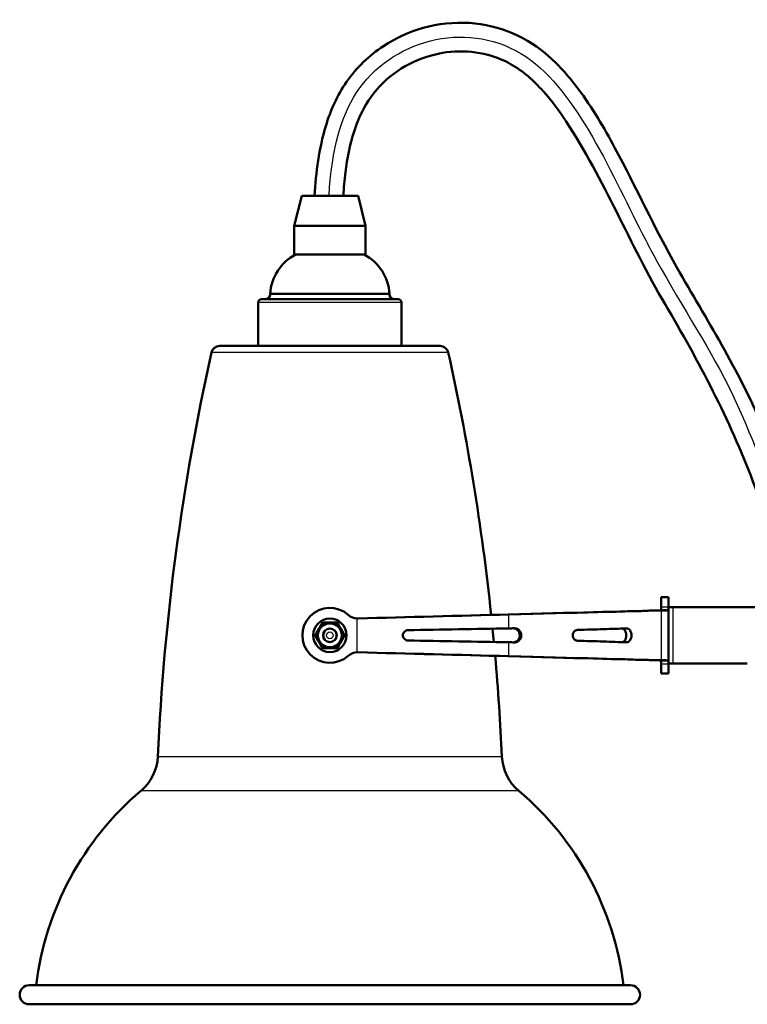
# Model space of a CAD drawing. Header units: millimetres. Extents: x 293 to 805, y 177 to 706.
# Tile 6 of 11: x 558 to 710, y 177 to 383. Entities that reach past the tile are written whole.
import ezdxf

# ---------------------------------------------------------------- set-up
doc = ezdxf.new("R2010")
doc.units = ezdxf.units.MM
doc.header["$LTSCALE"] = 0.75
doc.layers.add('Visible', color=7, linetype='Continuous', lineweight=50)
doc.layers.add('Visible Narrow', color=7, linetype='Continuous', lineweight=25)

msp = doc.modelspace()

# ---------------------------------------------------------------- linework, layer by layer
at = {"layer": 'Visible', "extrusion": (-1, 2e-16, 2.966e-13)}
for p, q in [((616.87, 346.17), (615.27, 339.87)), ((628.67, 346.17), (630.27, 339.87)), ((615.27, 339.87), (615.27, 333.87)), ((630.27, 339.87), (630.27, 333.87)), ((610.27, 325.61), (610.27, 325.52)), ((635.27, 325.61), (635.27, 325.52)), ((607.77, 323.82), (607.77, 314.72)), ((637.77, 323.82), (637.77, 314.72)), ((693.72, 262.06), (692.22, 262.06)), ((692.22, 259.31, 8.94), (693.72, 259.31, 8.94)), ((694.72, 259.96), (693.72, 259.96)), ((693.72, 259.31, 8.94), (693.72, 248.81, 8.94)), ((694.72, 259.96), (722.4, 259.96)), ((692.22, 248.81, 8.94), (693.72, 248.81, 8.94)), ((694.72, 248.16), (693.72, 248.16)), ((694.72, 248.16), (710.25, 248.16)), ((693.72, 246.06), (692.22, 246.06))]:
    msp.add_line(p, q, dxfattribs=at)
at = {"layer": 'Visible'}
msp.add_circle((622.77, 254.06, 39.22), 3.5, dxfattribs=at)
at = {"layer": 'Visible', "extrusion": (-2.979e-13, 1e-16, -1)}
msp.add_circle((-622.77, 254.06, -42.07), 2.5, dxfattribs=at)
at = {"layer": 'Visible', "extrusion": (-2.966e-13, -2e-16, -1)}
msp.add_circle((-622.77, 254.06, -44), 1.4, dxfattribs=at)
at = {"layer": 'Visible', "extrusion": (-6.2e-15, -1, 2e-16)}
msp.add_arc((622.77, 0, -346.17), 5.9, 0, 180, dxfattribs=at)
at = {"layer": 'Visible', "extrusion": (-7.3e-15, -1, 2e-16)}
for centre in [(622.77, 0, -339.87), (622.77, 0, -333.87)]:
    msp.add_arc(centre, 7.5, 0, 180, dxfattribs=at)
at = {"layer": 'Visible', "extrusion": (-2.966e-13, -2e-16, -1)}
for centre, radius, start, end in [((-620.26, 325.04), 10, 3.3059, 62.0737), ((-625.29, 325.04), 10, 117.9263, 176.6941), ((-608.47, 323.82), 0.7, 0, 90), ((-609.27, 325.52), 1, 180, 270), ((-636.27, 325.52), 1, 270, 0), ((-637.07, 323.82), 0.7, 90, 180), ((-599.67, 312.97), 1.75, 12.5546, 90), ((-645.87, 312.97), 1.75, 90, 167.4454), ((-1077.29, 206.61), 491.06, 2.5721, 12.5546), ((-168.26, 206.61), 491.06, 167.4454, 173.9534), ((-622.77, 254.06, -38.62), 5.75, 228.4194, 131.5806), ((-628.58, 260.6, -38.62), 3, 271.0913, 311.5806), ((-168.26, 206.61), 491.06, 174.2921, 174.6196), ((-628.58, 247.51, -38.62), 3, 48.4194, 88.9087), ((-168.26, 206.61), 491.06, 174.96, 177.4279), ((-576.73, 229.1), 10, 182.5721, 229.7209), ((-668.82, 229.1), 10, 310.2791, 357.4279), ((-624.19, 173.09), 63.42, 6.9158, 49.7209), ((-621.35, 173.09), 63.42, 130.2791, 173.0842), ((-559.77, 178.72), 2, 270, 90), ((-685.77, 178.72), 2, 90, 270)]:
    msp.add_arc(centre, radius, start, end, dxfattribs=at)
at = {"layer": 'Visible', "extrusion": (-7.7e-15, -1, 2e-16)}
msp.add_arc((622.77, 0, -324.52), 14.3, 0, 180, dxfattribs=at)
at = {"layer": 'Visible', "extrusion": (-5.9e-15, -1, 2e-16)}
msp.add_arc((622.77, 0, -325.61), 12.5, 0, 180, dxfattribs=at)
at = {"layer": 'Visible', "extrusion": (7.1e-15, 1, -2e-16)}
msp.add_arc((-622.77, 0, 314.72), 23.1, 0, 180, dxfattribs=at)
at = {"layer": 'Visible', "extrusion": (-1, 2e-16, 2.966e-13)}
for centre, start, end in [((-254.06, 0, -692.22), 138.5985, 180), ((-254.06, 0, -693.72), 138.5985, 180), ((-254.06, 0, -692.22), 0, 41.4015), ((-254.06, 0, -693.72), 0, 41.4015)]:
    msp.add_arc(centre, 8, start, end, dxfattribs=at)
at = {"layer": 'Visible', "extrusion": (0.02635, -0.999653, -1.45e-14)}
msp.add_arc((635.09, -189.46, -240.95), 226.58, 81.9846, 89.9659, dxfattribs=at)
at = {"layer": 'Visible', "extrusion": (0.026177, -0.999657, 2.821e-13)}
msp.add_arc((635.05, -189.46, -241.06), 228.08, 81.9845, 89.9659, dxfattribs=at)
at = {"layer": 'Visible'}
for centre, start, end in [((621.5, 256.26, 41.16), 90, 150), ((624.05, 256.26, 41.16), 30, 90), ((620.23, 254.06, 41.16), 150, 210), ((625.32, 254.06, 41.16), 330, 30), ((621.5, 251.85, 41.16), 210, 270), ((624.05, 251.85, 41.16), 270, 330)]:
    msp.add_arc(centre, 0.5, start, end, dxfattribs=at)
at = {"layer": 'Visible', "extrusion": (-0.000250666, -0.013158, -0.999913)}
msp.add_arc((-628.57, 260.07, -42.16), 3, 268.4997, 271.0915, dxfattribs=at)
at = {"layer": 'Visible', "extrusion": (-0.000250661, -0.013071, -0.999915)}
msp.add_arc((-628.57, 260.05, -40.64), 2.96, 268.4898, 269.9988, dxfattribs=at)
at = {"layer": 'Visible', "extrusion": (0.017253, -0.999848, -0.002631)}
for centre, radius, start, end in [((632.83, -190.01, -244.18), 227.99, 81.983, 87.3296), ((658.54, -7.45, -244.18), 43.63, 80.5365, 81.983)]:
    msp.add_arc(centre, radius, start, end, dxfattribs=at)
at = {"layer": 'Visible', "extrusion": (-0.017253, -0.999848, 0.002631)}
for centre, radius, start, end in [((624.06, -188.68, -263.86), 227.99, 81.983, 87.3296), ((649.77, -6.11, -263.86), 43.63, 80.5365, 81.983)]:
    msp.add_arc(centre, radius, start, end, dxfattribs=at)
at = {"layer": 'Visible', "extrusion": (-0.000250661, 0.013158, -0.999913)}
msp.add_arc((-628.57, 248, -35.48), 3, 88.9085, 91.5003, dxfattribs=at)
at = {"layer": 'Visible', "extrusion": (-0.000250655, 0.013071, -0.999915)}
msp.add_arc((-628.57, 248.02, -34), 2.96, 90.0005, 91.5102, dxfattribs=at)
at = {"layer": 'Visible', "extrusion": (-0.02635, -0.999653, 3.395e-13)}
msp.add_arc((621.7, -189.46, -266.99), 226.58, 81.9846, 89.9659, dxfattribs=at)
at = {"layer": 'Visible', "extrusion": (-0.026177, -0.999657, 3.2e-15)}
msp.add_arc((621.75, -189.46, -266.88), 228.08, 81.9845, 89.9659, dxfattribs=at)
at = {"layer": 'Visible', "extrusion": (-7e-15, -1, 2e-16)}
for centre in [(622.77, 0, -180.72), (622.77, 0, -176.72)]:
    msp.add_arc(centre, 63, 0, 180, dxfattribs=at)
at = {"layer": 'Visible', "extrusion": (0.027109, -0.999632, -8.4e-15)}
msp.add_ellipse((654.23, 258.27, -6.79), major_axis=(-42.11, -1.14, 0), ratio=0.999632, start_param=3.653803, end_param=4.572445, dxfattribs=at)
at = {"layer": 'Visible', "extrusion": (0.026177, -0.999657, -7.8e-15)}
msp.add_ellipse((654.23, 258.27, -6.79), major_axis=(43.61, 1.14, 0), ratio=0.999657, start_param=0.51221, end_param=1.430853, dxfattribs=at)
at = {"layer": 'Visible', "extrusion": (-0.027109, -0.999632, 7.8e-15)}
msp.add_ellipse((654.23, 249.84, -6.79), major_axis=(-42.11, 1.14, 0), ratio=0.999632, start_param=3.653803, end_param=4.572445, dxfattribs=at)
at = {"layer": 'Visible', "extrusion": (-0.026177, -0.999657, 7.7e-15)}
msp.add_ellipse((654.23, 249.84, -6.79), major_axis=(43.61, -1.14, 0), ratio=0.999657, start_param=0.51221, end_param=1.430853, dxfattribs=at)
at = {"layer": 'Visible'}
for points, knots in [([(619.58, 346.17), (619.87, 351.1), (620.48, 356.08), (622.91, 364.07), (624.33, 367.27), (628.33, 373.02), (631, 375.6), (636.55, 379.25), (639.4, 380.54), (645.45, 382.24), (648.77, 382.61), (655.15, 382.21), (658.31, 381.46), (663.92, 379.03), (666.44, 377.36), (670.96, 373.38), (672.99, 371.04), (677.74, 364.7), (680.22, 360.48), (686.98, 347.93), (690.84, 339.34), (701.67, 320.29), (708.5, 309.68), (715.58, 292.51), (717.63, 286.82), (721.23, 277.43), (722.71, 273.71), (725.33, 268.28), (726.28, 266.48), (728.51, 263), (729.8, 261.28), (731.42, 259.96)], [0, 0, 0, 0, 1.48208, 1.48208, 2.505803, 2.505803, 3.582519, 3.582519, 4.498113, 4.498113, 5.470481, 5.470481, 6.416712, 6.416712, 7.303442, 7.303442, 8.222159, 8.222159, 9.681119, 9.681119, 12.499564, 12.499564, 16.253778, 16.253778, 18.06999, 18.06999, 19.268703, 19.268703, 19.878485, 19.878485, 20.506825, 20.506825, 20.506825, 20.506825]), ([(722.87, 260.71), (721, 263.46), (719.48, 266.46), (715.62, 274.99), (713.57, 280.67), (706.57, 299.25), (700.05, 311.55), (685.65, 335.96), (680.26, 349.64), (670.83, 363.98), (669.25, 366.12), (665.51, 370.31), (663.25, 372.35), (659.39, 374.5), (658.05, 375.07), (654.49, 376.18), (652.17, 376.5), (647.52, 376.42), (645.15, 376.01), (640.5, 374.47), (638.19, 373.28), (634.1, 370.21), (632.27, 368.3), (629.56, 364.14), (628.57, 361.92), (626.95, 356.88), (626.4, 354.01), (625.84, 349.49), (625.7, 347.83), (625.6, 346.17)], [0.091237, 0.091237, 0.091237, 0.091237, 1.089653, 1.089653, 2.899959, 2.899959, 7.044833, 7.044833, 11.402028, 11.402028, 12.195913, 12.195913, 13.085813, 13.085813, 13.518499, 13.518499, 14.205209, 14.205209, 14.911403, 14.911403, 15.67319, 15.67319, 16.444679, 16.444679, 17.161728, 17.161728, 18.031374, 18.031374, 18.529494, 18.529494, 18.529494, 18.529494]), ([(639.14, 255.14, 38.37), (639, 255.14, 38.38), (638.86, 255.11, 38.39), (638.73, 255.06, 38.39), (638.6, 255, 38.4), (638.49, 254.92, 38.4), (638.39, 254.82, 38.41), (638.29, 254.72, 38.41), (638.21, 254.6, 38.41), (638.16, 254.47, 38.42), (638.1, 254.34, 38.42), (638.08, 254.2, 38.42), (638.08, 254.06, 38.42), (638.08, 253.92, 38.42), (638.1, 253.78, 38.42), (638.16, 253.65, 38.42), (638.18, 253.58, 38.42), (638.22, 253.52, 38.41), (638.26, 253.46, 38.41), (638.29, 253.4, 38.41), (638.34, 253.35, 38.41), (638.39, 253.3, 38.41), (638.49, 253.2, 38.4), (638.6, 253.11, 38.4), (638.73, 253.06, 38.39), (638.86, 253, 38.39), (639, 252.97, 38.38), (639.14, 252.97, 38.37)], [0, 0, 0, 0, 0.000419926, 0.000419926, 0.000419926, 0.000839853, 0.000839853, 0.000839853, 0.001259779, 0.001259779, 0.001259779, 0.001679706, 0.001679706, 0.001679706, 0.002099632, 0.002099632, 0.002099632, 0.002309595, 0.002309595, 0.002309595, 0.002519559, 0.002519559, 0.002519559, 0.002939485, 0.002939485, 0.002939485, 0.003359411, 0.003359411, 0.003359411, 0.003359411]), ([(661.26, 252.59, 34.73), (661.32, 252.59, 34.72), (661.38, 252.6, 34.71), (661.53, 252.63, 34.68), (661.62, 252.65, 34.67), (661.87, 252.76, 34.62), (662.02, 252.86, 34.59), (662.26, 253.1, 34.55), (662.38, 253.26, 34.52), (662.54, 253.66, 34.49), (662.58, 253.86, 34.48), (662.58, 254.3, 34.48), (662.53, 254.5, 34.49), (662.4, 254.81, 34.52), (662.29, 254.97, 34.54), (662.06, 255.21, 34.58), (661.92, 255.33, 34.61), (661.63, 255.46, 34.66), (661.54, 255.49, 34.68), (661.38, 255.52, 34.71), (661.32, 255.52, 34.72), (661.26, 255.53, 34.73)], [0.0109432, 0.0109432, 0.0109432, 0.0109432, 0.0286209, 0.0286209, 0.05716, 0.05716, 0.1118144, 0.1118144, 0.1564752, 0.1564752, 0.1936477, 0.1936477, 0.2388929, 0.2388929, 0.2954453, 0.2954453, 0.3379515, 0.3379515, 0.3569188, 0.3569188, 0.3687365, 0.3687365, 0.3687365, 0.3687365]), ([(661.4, 252.58, 36.22), (661.51, 252.58, 36.21), (661.61, 252.59, 36.19), (661.82, 252.63, 36.15), (661.91, 252.66, 36.14), (662.15, 252.77, 36.09), (662.32, 252.87, 36.06), (662.6, 253.16, 36.01), (662.7, 253.32, 35.99), (662.82, 253.61, 35.97), (662.88, 253.8, 35.95), (662.88, 254.26, 35.95), (662.84, 254.45, 35.96), (662.69, 254.81, 35.99), (662.58, 254.97, 36.01), (662.36, 255.2, 36.05), (662.21, 255.32, 36.08), (661.92, 255.45, 36.14), (661.82, 255.48, 36.15), (661.61, 255.52, 36.19), (661.51, 255.53, 36.21), (661.4, 255.53, 36.22)], [0, 0, 0, 0, 0.031704, 0.031704, 0.0630921, 0.0630921, 0.1096756, 0.1096756, 0.1495317, 0.1495317, 0.1751611, 0.1751611, 0.1959799, 0.1959799, 0.2197949, 0.2197949, 0.2417718, 0.2417718, 0.2525085, 0.2525085, 0.2632454, 0.2632454, 0.2632454, 0.2632454]), ([(674.66, 255.19, 31.74), (674.53, 255.18, 31.81), (674.4, 255.16, 31.87), (674.16, 255.04, 32), (674.06, 254.95, 32.05), (673.87, 254.74, 32.15), (673.8, 254.62, 32.18), (673.7, 254.35, 32.23), (673.68, 254.21, 32.24), (673.68, 253.91, 32.24), (673.7, 253.76, 32.23), (673.8, 253.49, 32.18), (673.87, 253.38, 32.15), (674.06, 253.16, 32.05), (674.16, 253.07, 32), (674.4, 252.96, 31.87), (674.53, 252.93, 31.81), (674.66, 252.92, 31.74)], [0, 0, 0, 0, 0.044882, 0.044882, 0.0874935, 0.0874935, 0.1250769, 0.1250769, 0.1651714, 0.1651714, 0.2053385, 0.2053385, 0.2430344, 0.2430344, 0.2853672, 0.2853672, 0.3296744, 0.3296744, 0.3296744, 0.3296744]), ([(684.1, 252.63, 22.89), (684.16, 252.64, 22.83), (684.22, 252.67, 22.77), (684.39, 252.77, 22.6), (684.5, 252.87, 22.49), (684.66, 253.11, 22.32), (684.75, 253.26, 22.23), (684.86, 253.66, 22.11), (684.89, 253.86, 22.08), (684.89, 254.3, 22.08), (684.85, 254.49, 22.12), (684.76, 254.81, 22.21), (684.69, 254.97, 22.29), (684.53, 255.2, 22.46), (684.43, 255.32, 22.56), (684.23, 255.44, 22.76), (684.17, 255.47, 22.83), (684.1, 255.49, 22.89)], [0.0325204, 0.0325204, 0.0325204, 0.0325204, 0.0578487, 0.0578487, 0.111691, 0.111691, 0.1556352, 0.1556352, 0.1921236, 0.1921236, 0.2366173, 0.2366173, 0.2923723, 0.2923723, 0.3339549, 0.3339549, 0.3511001, 0.3511001, 0.3511001, 0.3511001]), ([(684.93, 252.6, 24.18), (685.01, 252.59, 24.11), (685.08, 252.6, 24.03), (685.23, 252.64, 23.88), (685.3, 252.67, 23.81), (685.46, 252.78, 23.65), (685.58, 252.87, 23.52), (685.78, 253.17, 23.32), (685.85, 253.33, 23.24), (685.95, 253.67, 23.14), (685.98, 253.85, 23.11), (685.98, 254.26, 23.11), (685.95, 254.44, 23.14), (685.85, 254.81, 23.25), (685.77, 254.97, 23.33), (685.61, 255.2, 23.49), (685.51, 255.31, 23.6), (685.3, 255.44, 23.81), (685.23, 255.47, 23.88), (685.08, 255.51, 24.03), (685.01, 255.52, 24.11), (684.93, 255.52, 24.18)], [0, 0, 0, 0, 0.0319728, 0.0319728, 0.0636277, 0.0636277, 0.107057, 0.107057, 0.1429342, 0.1429342, 0.1772204, 0.1772204, 0.211281, 0.211281, 0.2517705, 0.2517705, 0.2920913, 0.2920913, 0.3123427, 0.3123427, 0.3325869, 0.3325869, 0.3325869, 0.3325869])]:
    msp.add_open_spline(points, degree=3, knots=knots, dxfattribs=at)
at = {"layer": 'Visible', "extrusion": (1, 9.53e-14, -3.074e-13)}
for points in [[(692.22, 260.06, 5.29), (692.22, 259.82, 5.56), (692.22, 259.63, 5.87), (692.22, 259.37, 6.56), (692.22, 259.31, 6.91), (692.22, 259.31, 7.28)], [(693.72, 260.06, 5.29), (693.72, 259.82, 5.56), (693.72, 259.63, 5.87), (693.72, 259.37, 6.56), (693.72, 259.31, 6.91), (693.72, 259.31, 7.28)]]:
    msp.add_open_spline(points, degree=3, knots=[0, 0, 0, 0, 0.001079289, 0.001079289, 0.002158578, 0.002158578, 0.002158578, 0.002158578], dxfattribs=at)
at = {"layer": 'Visible', "extrusion": (-0.0301, 0.999547, -5.015e-13)}
msp.add_open_spline([(690.94, 259.27, 13.85), (691.36, 259.28, 13.1), (691.68, 259.29, 12.3), (692.11, 259.3, 10.65), (692.22, 259.31, 9.8), (692.22, 259.31, 8.94)], degree=3, knots=[-0.512931, -0.512931, -0.512931, -0.512931, -0.2564664, -0.2564664, -0.000001, -0.000001, -0.000001, -0.000001], dxfattribs=at)
at = {"layer": 'Visible', "extrusion": (-0.026177, 0.999657, 6.211e-13)}
msp.add_open_spline([(692.25, 259.27, 14.58), (692.73, 259.28, 13.72), (693.1, 259.29, 12.81), (693.6, 259.3, 10.91), (693.72, 259.31, 9.93), (693.72, 259.31, 8.94)], degree=3, knots=[-0.5898635, -0.5898635, -0.5898635, -0.5898635, -0.2949321, -0.2949321, 0, 0, 0, 0], dxfattribs=at)
at = {"layer": 'Visible', "extrusion": (0.866025, -0.5, 5.392e-13)}
msp.add_open_spline([(620.14, 254.9, 41.31), (620.18, 254.98, 41.33), (620.23, 255.07, 41.35), (620.28, 255.15, 41.36), (620.33, 255.24, 41.37), (620.38, 255.32, 41.37), (620.43, 255.41, 41.37), (620.48, 255.5, 41.37), (620.53, 255.58, 41.36), (620.58, 255.67, 41.36), (620.63, 255.75, 41.35), (620.68, 255.84, 41.33), (620.72, 255.92, 41.31)], degree=3, knots=[0, 0, 0, 0, 0.000297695, 0.000297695, 0.000297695, 0.000594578, 0.000594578, 0.000594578, 0.000892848, 0.000892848, 0.000892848, 0.001189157, 0.001189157, 0.001189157, 0.001189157], dxfattribs=at)
at = {"layer": 'Visible', "extrusion": (-0.866025, 0.5, -1.7964e-11)}
msp.add_open_spline([(620.72, 255.92, 41.31), (620.84, 256.12, 41.26), (620.95, 256.31, 41.2), (621.07, 256.51, 41.16)], degree=3, dxfattribs=at)
at = {"layer": 'Visible', "extrusion": (0, 1, 0)}
for points in [[(621.5, 256.76, 41.16), (621.73, 256.76, 41.2), (621.96, 256.76, 41.26), (622.18, 256.76, 41.31)], [(623.36, 256.76, 41.31), (623.59, 256.76, 41.26), (623.82, 256.76, 41.2), (624.05, 256.76, 41.16)], [(622.18, 251.35, 41.31), (621.96, 251.35, 41.26), (621.73, 251.35, 41.2), (621.5, 251.35, 41.16)], [(624.05, 251.35, 41.16), (623.82, 251.35, 41.2), (623.59, 251.35, 41.26), (623.36, 251.35, 41.31)]]:
    msp.add_open_spline(points, degree=3, dxfattribs=at)
for points in [[(622.18, 256.76, 41.31), (622.28, 256.76, 41.33), (622.38, 256.76, 41.35), (622.48, 256.76, 41.36), (622.58, 256.76, 41.37), (622.67, 256.76, 41.37), (622.77, 256.76, 41.37), (622.87, 256.76, 41.37), (622.97, 256.76, 41.36), (623.07, 256.76, 41.36), (623.17, 256.76, 41.35), (623.27, 256.76, 41.33), (623.36, 256.76, 41.31)], [(623.36, 251.35, 41.31), (623.27, 251.35, 41.33), (623.17, 251.35, 41.35), (623.07, 251.35, 41.36), (622.97, 251.35, 41.37), (622.87, 251.35, 41.37), (622.77, 251.35, 41.37), (622.67, 251.35, 41.37), (622.57, 251.35, 41.36), (622.48, 251.35, 41.36), (622.38, 251.35, 41.35), (622.28, 251.35, 41.33), (622.18, 251.35, 41.31)]]:
    msp.add_open_spline(points, degree=3, knots=[0, 0, 0, 0, 0.000297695, 0.000297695, 0.000297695, 0.000594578, 0.000594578, 0.000594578, 0.000892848, 0.000892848, 0.000892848, 0.001189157, 0.001189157, 0.001189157, 0.001189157], dxfattribs=at)
at = {"layer": 'Visible', "extrusion": (-0.866025, -0.5, -1.67364e-11)}
msp.add_open_spline([(624.48, 256.51, 41.16), (624.59, 256.31, 41.2), (624.71, 256.12, 41.26), (624.82, 255.92, 41.31)], degree=3, dxfattribs=at)
at = {"layer": 'Visible', "extrusion": (0.866025, 0.5, 2.87e-12)}
msp.add_open_spline([(624.82, 255.92, 41.31), (624.87, 255.84, 41.33), (624.92, 255.75, 41.35), (624.97, 255.66, 41.36), (625.02, 255.58, 41.37), (625.07, 255.49, 41.37), (625.12, 255.41, 41.37), (625.17, 255.32, 41.37), (625.21, 255.24, 41.36), (625.26, 255.15, 41.36), (625.31, 255.07, 41.35), (625.36, 254.98, 41.33), (625.41, 254.9, 41.31)], degree=3, knots=[0, 0, 0, 0, 0.000297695, 0.000297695, 0.000297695, 0.000594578, 0.000594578, 0.000594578, 0.000892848, 0.000892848, 0.000892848, 0.001189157, 0.001189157, 0.001189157, 0.001189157], dxfattribs=at)
at = {"layer": 'Visible', "extrusion": (-0.866025, 0.5, -1.67364e-11)}
msp.add_open_spline([(619.79, 254.31, 41.16), (619.91, 254.51, 41.2), (620.02, 254.7, 41.26), (620.14, 254.9, 41.31)], degree=3, dxfattribs=at)
at = {"layer": 'Visible', "extrusion": (-0.866025, -0.5, -1.7964e-11)}
msp.add_open_spline([(625.41, 254.9, 41.31), (625.52, 254.7, 41.26), (625.64, 254.51, 41.2), (625.75, 254.31, 41.16)], degree=3, dxfattribs=at)
at = {"layer": 'Visible', "extrusion": (0.017948, -0.999657, -0.019055)}
msp.add_open_spline([(684.93, 255.52, 24.18), (683.42, 255.46, 25.68), (681.79, 255.41, 27.07), (678.36, 255.3, 29.6), (676.55, 255.24, 30.74), (674.66, 255.19, 31.74)], degree=3, knots=[-1.280579, -1.280579, -1.280579, -1.280579, -0.64029, -0.64029, -0.000001, -0.000001, -0.000001, -0.000001], dxfattribs=at)
at = {"layer": 'Visible', "extrusion": (-0.866025, -0.5, 2.08391e-11)}
msp.add_open_spline([(620.14, 253.21, 41.31), (620.02, 253.41, 41.26), (619.91, 253.61, 41.2), (619.79, 253.81, 41.16)], degree=3, dxfattribs=at)
at = {"layer": 'Visible', "extrusion": (0.866025, 0.5, -8.5827e-12)}
msp.add_open_spline([(620.72, 252.19, 41.31), (620.68, 252.28, 41.33), (620.63, 252.36, 41.35), (620.58, 252.45, 41.36), (620.53, 252.53, 41.37), (620.48, 252.62, 41.37), (620.43, 252.7, 41.37), (620.38, 252.79, 41.37), (620.33, 252.88, 41.36), (620.28, 252.96, 41.36), (620.23, 253.05, 41.35), (620.18, 253.13, 41.33), (620.14, 253.21, 41.31)], degree=3, knots=[0, 0, 0, 0, 0.000297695, 0.000297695, 0.000297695, 0.000594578, 0.000594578, 0.000594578, 0.000892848, 0.000892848, 0.000892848, 0.001189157, 0.001189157, 0.001189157, 0.001189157], dxfattribs=at)
at = {"layer": 'Visible', "extrusion": (-0.866025, -0.5, 8.1886e-12)}
msp.add_open_spline([(621.07, 251.6, 41.16), (620.95, 251.8, 41.2), (620.84, 252, 41.26), (620.72, 252.19, 41.31)], degree=3, dxfattribs=at)
at = {"layer": 'Visible', "extrusion": (-0.866025, 0.5, 3.7421e-12)}
msp.add_open_spline([(624.82, 252.19, 41.31), (624.71, 252, 41.26), (624.59, 251.8, 41.2), (624.48, 251.6, 41.16)], degree=3, dxfattribs=at)
at = {"layer": 'Visible', "extrusion": (0.866025, -0.5, -6.9372e-12)}
msp.add_open_spline([(625.41, 253.21, 41.31), (625.36, 253.13, 41.33), (625.31, 253.05, 41.35), (625.26, 252.96, 41.36), (625.21, 252.87, 41.37), (625.16, 252.79, 41.37), (625.11, 252.7, 41.37), (625.07, 252.62, 41.37), (625.02, 252.53, 41.36), (624.97, 252.45, 41.36), (624.92, 252.36, 41.35), (624.87, 252.28, 41.33), (624.82, 252.19, 41.31)], degree=3, knots=[0, 0, 0, 0, 0.000297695, 0.000297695, 0.000297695, 0.000594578, 0.000594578, 0.000594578, 0.000892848, 0.000892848, 0.000892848, 0.001189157, 0.001189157, 0.001189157, 0.001189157], dxfattribs=at)
at = {"layer": 'Visible', "extrusion": (-0.866025, 0.5, -3.599e-13)}
msp.add_open_spline([(625.75, 253.81, 41.16), (625.64, 253.61, 41.2), (625.52, 253.41, 41.26), (625.41, 253.21, 41.31)], degree=3, dxfattribs=at)
at = {"layer": 'Visible', "extrusion": (-0.017948, -0.999657, 0.019055)}
msp.add_open_spline([(684.93, 252.6, 24.18), (683.42, 252.65, 25.68), (681.79, 252.71, 27.07), (678.36, 252.82, 29.6), (676.55, 252.87, 30.74), (674.66, 252.92, 31.74)], degree=3, knots=[0, 0, 0, 0, 0.64028, 0.64028, 1.280559, 1.280559, 1.280559, 1.280559], dxfattribs=at)
at = {"layer": 'Visible', "extrusion": (0.0301, 0.999547, 5.044e-13)}
msp.add_open_spline([(692.22, 248.81, 8.94), (692.22, 248.81, 9.8), (692.11, 248.81, 10.65), (691.68, 248.82, 12.3), (691.36, 248.83, 13.1), (690.94, 248.85, 13.85)], degree=3, knots=[-0.512932, -0.512932, -0.512932, -0.512932, -0.2564661, -0.2564661, -0.000001, -0.000001, -0.000001, -0.000001], dxfattribs=at)
at = {"layer": 'Visible', "extrusion": (1, 4.531e-13, -5.147e-13)}
msp.add_open_spline([(692.22, 248.81, 7.28), (692.22, 248.81, 6.91), (692.22, 248.74, 6.56), (692.22, 248.48, 5.87), (692.22, 248.3, 5.56), (692.22, 248.06, 5.29)], degree=3, knots=[0, 0, 0, 0, 0.00107928, 0.00107928, 0.002158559, 0.002158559, 0.002158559, 0.002158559], dxfattribs=at)
at = {"layer": 'Visible', "extrusion": (0.026177, 0.999657, 6.069e-13)}
msp.add_open_spline([(693.72, 248.81, 8.94), (693.72, 248.81, 9.93), (693.6, 248.81, 10.91), (693.1, 248.82, 12.81), (692.73, 248.83, 13.72), (692.25, 248.85, 14.58)], degree=3, knots=[-0.5898644, -0.5898644, -0.5898644, -0.5898644, -0.2949319, -0.2949319, 0, 0, 0, 0], dxfattribs=at)
at = {"layer": 'Visible', "extrusion": (1, -9.53e-14, -3.074e-13)}
msp.add_open_spline([(693.72, 248.81, 7.28), (693.72, 248.81, 6.91), (693.72, 248.74, 6.56), (693.72, 248.48, 5.87), (693.72, 248.3, 5.56), (693.72, 248.06, 5.29)], degree=3, knots=[0, 0, 0, 0, 0.00107928, 0.00107928, 0.002158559, 0.002158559, 0.002158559, 0.002158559], dxfattribs=at)
at = {"layer": 'Visible Narrow', "extrusion": (-1, 2e-16, 2.966e-13)}
for p, q in [((692.22, 260.06, 5.29), (693.72, 260.06, 5.29)), ((660.11, 258.43, 34.91), (660.31, 258.43, 36.39)), ((660.31, 255.51, 36.39), (660.31, 258.43, 36.39)), ((690.94, 259.27, 13.85), (692.25, 259.27, 14.58)), ((692.25, 248.85, 14.58), (692.25, 259.27, 14.58)), ((628.52, 250.51, 38.62), (628.52, 257.6, 38.62)), ((628.66, 257.6, 37.12), (628.66, 257.6, 38.62)), ((660.31, 249.68, 36.39), (660.31, 252.6, 36.39)), ((628.66, 250.51, 37.12), (628.66, 250.51, 38.62)), ((660.11, 249.68, 34.91), (660.31, 249.68, 36.39)), ((690.94, 248.85, 13.85), (692.25, 248.85, 14.58)), ((692.22, 248.06, 5.29), (693.72, 248.06, 5.29))]:
    msp.add_line(p, q, dxfattribs=at)
at = {"layer": 'Visible Narrow'}
for centre, radius in [((622.77, 254.06, 43.07), 1.5), ((622.77, 254.06, 44.7), 0.7)]:
    msp.add_circle(centre, radius, dxfattribs=at)
at = {"layer": 'Visible Narrow', "extrusion": (-5.9e-15, -1, 2e-16)}
msp.add_arc((622.77, 0, -325.52), 12.5, 0, 180, dxfattribs=at)
at = {"layer": 'Visible Narrow', "extrusion": (-6.7e-15, -1, 2e-16)}
for centre, radius in [((622.77, 0, -323.82), 15), ((622.77, 0, -313.35), 24.81)]:
    msp.add_arc(centre, radius, 0, 180, dxfattribs=at)
at = {"layer": 'Visible Narrow', "extrusion": (-1, 2e-16, 2.966e-13)}
msp.add_arc((-254.06, 0, -694.72), 5.9, 0, 180, dxfattribs=at)
at = {"layer": 'Visible Narrow', "extrusion": (-0.488412, -0.845954, 0.214048)}
for centre, start, end in [((410.1, 154.22, -510.82), 128.6822, 180), ((414.51, 154.22, -510.82), 360, 51.3178)]:
    msp.add_arc(centre, 0.5, start, end, dxfattribs=at)
at = {"layer": 'Visible Narrow', "extrusion": (-0.493144, -0.85415, 0.165034)}
for centre, start, end in [((410.1, 128.51, -518.58), 105.9524, 180), ((414.51, 128.51, -518.58), 360, 74.0476)]:
    msp.add_arc(centre, 0.5, start, end, dxfattribs=at)
at = {"layer": 'Visible Narrow', "extrusion": (0.986288, 6.99e-14, 0.165034)}
msp.add_arc((256.26, -61.97, 619.77), 0.5, 0, 74.0476, dxfattribs=at)
at = {"layer": 'Visible Narrow', "extrusion": (-0.976823, -2.7724e-12, -0.214048)}
msp.add_arc((-256.26, -92.82, -616.61), 0.5, 128.6822, 180, dxfattribs=at)
at = {"layer": 'Visible Narrow', "extrusion": (-0.966071, -0.258275, 4.181e-13)}
msp.add_arc((-87.39, 41.92, -667.26), 0.3, 310.312, 0, dxfattribs=at)
at = {"layer": 'Visible Narrow', "extrusion": (-0.976823, -5.04e-13, 0.214048)}
msp.add_arc((-256.26, 173.78, -600.07), 0.5, 128.6822, 180, dxfattribs=at)
at = {"layer": 'Visible Narrow', "extrusion": (-0.966071, 0.258275, 4.8e-14)}
msp.add_arc((-409.08, 41.92, -536.03), 0.3, 310.312, 0, dxfattribs=at)
at = {"layer": 'Visible Narrow', "extrusion": (-0.986288, 1.703e-13, 0.165034)}
msp.add_arc((-256.26, 143.59, -608.7), 0.5, 105.9524, 180, dxfattribs=at)
at = {"layer": 'Visible Narrow', "extrusion": (0.493144, -0.85415, 0.165034)}
for centre, start, end in [((668.57, 25.73, 95.65), 360, 74.0476), ((664.16, 25.73, 95.65), 105.9524, 180)]:
    msp.add_arc(centre, 0.5, start, end, dxfattribs=at)
at = {"layer": 'Visible Narrow', "extrusion": (-0.488412, 0.845954, -0.214048)}
for centre, start, end in [((-668.57, 20.92, -97.52), 128.6822, 180), ((-664.16, 20.92, -97.52), 0, 51.3178)]:
    msp.add_arc(centre, 0.5, start, end, dxfattribs=at)
at = {"layer": 'Visible Narrow', "extrusion": (0.493144, 0.85415, 0.165034)}
for centre, start, end in [((-410.1, -46.89, 529.66), 0, 74.0476), ((-414.51, -46.89, 529.66), 105.9524, 180)]:
    msp.add_arc(centre, 0.5, start, end, dxfattribs=at)
at = {"layer": 'Visible Narrow', "extrusion": (-0.488412, -0.845954, -0.214048)}
for centre, start, end in [((410.1, -73.27, -527.36), 128.6822, 180), ((414.51, -73.27, -527.36), 0, 51.3178)]:
    msp.add_arc(centre, 0.5, start, end, dxfattribs=at)
at = {"layer": 'Visible Narrow', "extrusion": (-0.259363, -0.96578, -2.46e-14)}
msp.add_arc((532.77, 41.92, -406.89), 0.3, 310.312, 0, dxfattribs=at)
at = {"layer": 'Visible Narrow', "extrusion": (-0.706708, -0.707505, 1.892e-13)}
msp.add_arc((258.27, 41.92, -619.86), 0.3, 310.312, 0, dxfattribs=at)
at = {"layer": 'Visible Narrow', "extrusion": (-0.706708, 0.707505, 3.698e-13)}
msp.add_arc((-622.96, 41.92, -260.37), 0.3, 310.312, 0, dxfattribs=at)
at = {"layer": 'Visible Narrow', "extrusion": (0.259363, -0.96578, -1.392e-13)}
msp.add_arc((670.15, 41.92, -83.84), 0.3, 180, 229.688, dxfattribs=at)
at = {"layer": 'Visible Narrow', "extrusion": (-0.488412, 0.845954, 0.214048)}
for centre, start, end in [((-668.57, 60.04, -80.98), 128.6822, 180), ((-664.16, 60.04, -80.98), 0, 51.3178)]:
    msp.add_arc(centre, 0.5, start, end, dxfattribs=at)
at = {"layer": 'Visible Narrow', "extrusion": (-0.493144, 0.85415, 0.165034)}
for centre, start, end in [((-668.57, 55.89, -84.58), 105.9524, 180), ((-664.16, 55.89, -84.58), 0, 74.0476)]:
    msp.add_arc(centre, 0.5, start, end, dxfattribs=at)
at = {"layer": 'Visible Narrow', "extrusion": (0.259363, -0.96578, 2.64e-14)}
msp.add_arc((664.55, 41.92, -83.84), 0.3, 310.312, 0, dxfattribs=at)
at = {"layer": 'Visible Narrow', "extrusion": (-0.706708, 0.707505, 1.643e-13)}
msp.add_arc((-617.36, 41.92, -260.37), 0.3, 180, 229.688, dxfattribs=at)
at = {"layer": 'Visible Narrow', "extrusion": (-0.706708, -0.707505, 3.616e-13)}
msp.add_arc((263.87, 41.92, -619.86), 0.3, 180, 229.688, dxfattribs=at)
at = {"layer": 'Visible Narrow', "extrusion": (-0.259363, -0.96578, 1.366e-13)}
msp.add_arc((538.37, 41.92, -406.89), 0.3, 180, 229.688, dxfattribs=at)
at = {"layer": 'Visible Narrow', "extrusion": (0.986288, -1.694e-13, 0.165034)}
msp.add_arc((251.85, -61.97, 619.77), 0.5, 105.9524, 180, dxfattribs=at)
at = {"layer": 'Visible Narrow', "extrusion": (-0.966071, 0.258275, 5.029e-13)}
msp.add_arc((-403.48, 41.92, -536.03), 0.3, 180, 229.688, dxfattribs=at)
at = {"layer": 'Visible Narrow', "extrusion": (-0.976823, 1.504e-13, -0.214048)}
msp.add_arc((-251.85, -92.82, -616.61), 0.5, 360, 51.3178, dxfattribs=at)
at = {"layer": 'Visible Narrow', "extrusion": (-0.976823, 1.505e-13, 0.214048)}
msp.add_arc((-251.85, 173.78, -600.07), 0.5, 0, 51.3178, dxfattribs=at)
at = {"layer": 'Visible Narrow', "extrusion": (-0.966071, -0.258275, 7.02e-14)}
msp.add_arc((-81.79, 41.92, -667.26), 0.3, 180, 229.688, dxfattribs=at)
at = {"layer": 'Visible Narrow', "extrusion": (-0.986288, -7.86e-14, 0.165034)}
msp.add_arc((-251.85, 143.59, -608.7), 0.5, 0, 74.0476, dxfattribs=at)
at = {"layer": 'Visible Narrow', "extrusion": (7.1e-15, 1, -2e-16)}
msp.add_arc((-622.77, 0, 228.65), 36.05, 0, 180, dxfattribs=at)
at = {"layer": 'Visible Narrow', "extrusion": (-7e-15, -1, 2e-16)}
msp.add_arc((622.77, 0, -221.47), 39.58, 0, 180, dxfattribs=at)
at = {"layer": 'Visible Narrow'}
for points, knots in [([(622.59, 346.17, 3), (622.64, 347.03, 3), (623.3, 356.31, 3), (629.14, 377.51, 3), (667.16, 386.66, 3), (682.68, 348.53, 3), (696.27, 323.19, 3), (712.13, 300.18, 3), (719.64, 268.45, 3), (727.5, 259.6, 3)], [0.0786288, 0.0786288, 0.0786288, 0.0786288, 0.0854084, 0.1528882, 0.2921052, 0.4240066, 0.4375, 0.5481094, 0.7355925, 0.7355925, 0.7355925, 0.7355925]), ([(623.45, 256.57, 41.69), (623.33, 256.59, 41.7), (623.22, 256.61, 41.7), (623.1, 256.62, 41.7), (623, 256.63, 41.7), (622.88, 256.63, 41.7), (622.77, 256.63, 41.7), (622.66, 256.63, 41.7), (622.55, 256.63, 41.7), (622.44, 256.62, 41.7), (622.33, 256.61, 41.7), (622.21, 256.6, 41.7), (622.1, 256.57, 41.69)], [0, 0, 0, 0, 0.000344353, 0.000344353, 0.000344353, 0.000674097, 0.000674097, 0.000674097, 0.001005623, 0.001005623, 0.001005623, 0.001352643, 0.001352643, 0.001352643, 0.001352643]), ([(620.93, 255.9, 41.69), (620.85, 255.81, 41.7), (620.78, 255.72, 41.7), (620.72, 255.63, 41.7), (620.66, 255.54, 41.7), (620.6, 255.44, 41.7), (620.54, 255.35, 41.7), (620.49, 255.25, 41.7), (620.44, 255.15, 41.7), (620.39, 255.05, 41.7), (620.34, 254.95, 41.7), (620.29, 254.84, 41.7), (620.26, 254.73, 41.69)], [0, 0, 0, 0, 0.000344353, 0.000344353, 0.000344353, 0.000674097, 0.000674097, 0.000674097, 0.001005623, 0.001005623, 0.001005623, 0.001352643, 0.001352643, 0.001352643, 0.001352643]), ([(625.29, 254.73, 41.69), (625.25, 254.84, 41.7), (625.21, 254.95, 41.7), (625.16, 255.05, 41.7), (625.11, 255.15, 41.7), (625.06, 255.25, 41.7), (625.01, 255.34, 41.7), (624.95, 255.44, 41.7), (624.89, 255.53, 41.7), (624.83, 255.62, 41.7), (624.76, 255.72, 41.7), (624.69, 255.81, 41.7), (624.62, 255.9, 41.69)], [0, 0, 0, 0, 0.000344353, 0.000344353, 0.000344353, 0.000674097, 0.000674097, 0.000674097, 0.001005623, 0.001005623, 0.001005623, 0.001352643, 0.001352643, 0.001352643, 0.001352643]), ([(620.26, 253.38, 41.69), (620.29, 253.27, 41.7), (620.34, 253.17, 41.7), (620.39, 253.06, 41.7), (620.43, 252.96, 41.7), (620.49, 252.86, 41.7), (620.54, 252.77, 41.7), (620.6, 252.67, 41.7), (620.65, 252.58, 41.7), (620.72, 252.49, 41.7), (620.78, 252.39, 41.7), (620.85, 252.3, 41.7), (620.93, 252.21, 41.69)], [0, 0, 0, 0, 0.000344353, 0.000344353, 0.000344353, 0.000674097, 0.000674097, 0.000674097, 0.001005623, 0.001005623, 0.001005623, 0.001352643, 0.001352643, 0.001352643, 0.001352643]), ([(624.62, 252.21, 41.69), (624.69, 252.3, 41.7), (624.76, 252.39, 41.7), (624.83, 252.49, 41.7), (624.89, 252.58, 41.7), (624.95, 252.67, 41.7), (625, 252.77, 41.7), (625.06, 252.86, 41.7), (625.11, 252.96, 41.7), (625.16, 253.06, 41.7), (625.21, 253.16, 41.7), (625.25, 253.27, 41.7), (625.29, 253.38, 41.69)], [0, 0, 0, 0, 0.000344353, 0.000344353, 0.000344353, 0.000674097, 0.000674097, 0.000674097, 0.001005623, 0.001005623, 0.001005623, 0.001352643, 0.001352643, 0.001352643, 0.001352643]), ([(622.1, 251.54, 41.69), (622.21, 251.52, 41.7), (622.33, 251.5, 41.7), (622.44, 251.49, 41.7), (622.55, 251.48, 41.7), (622.66, 251.48, 41.7), (622.77, 251.48, 41.7), (622.88, 251.48, 41.7), (622.99, 251.48, 41.7), (623.1, 251.49, 41.7), (623.22, 251.5, 41.7), (623.33, 251.52, 41.7), (623.45, 251.54, 41.69)], [0, 0, 0, 0, 0.000344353, 0.000344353, 0.000344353, 0.000674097, 0.000674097, 0.000674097, 0.001005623, 0.001005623, 0.001005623, 0.001352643, 0.001352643, 0.001352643, 0.001352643])]:
    msp.add_open_spline(points, degree=3, knots=knots, dxfattribs=at)
for points in [[(621.42, 256.4, 41.64), (621.24, 256.24, 41.65), (621.08, 256.08, 41.67), (620.93, 255.9, 41.69)], [(622.1, 256.57, 41.69), (621.87, 256.53, 41.67), (621.64, 256.47, 41.65), (621.42, 256.4, 41.64)], [(624.13, 256.4, 41.64), (623.9, 256.47, 41.65), (623.68, 256.53, 41.67), (623.45, 256.57, 41.69)], [(624.62, 255.9, 41.69), (624.47, 256.08, 41.67), (624.3, 256.24, 41.65), (624.13, 256.4, 41.64)], [(620.26, 254.73, 41.69), (620.18, 254.51, 41.67), (620.11, 254.29, 41.65), (620.07, 254.06, 41.64)], [(620.07, 254.06, 41.64), (620.11, 253.83, 41.65), (620.18, 253.6, 41.67), (620.26, 253.38, 41.69)], [(625.48, 254.06, 41.64), (625.43, 254.29, 41.65), (625.37, 254.51, 41.67), (625.29, 254.73, 41.69)], [(625.29, 253.38, 41.69), (625.37, 253.6, 41.67), (625.43, 253.83, 41.65), (625.48, 254.06, 41.64)], [(620.93, 252.21, 41.69), (621.08, 252.03, 41.67), (621.24, 251.87, 41.65), (621.42, 251.71, 41.64)], [(624.13, 251.71, 41.64), (624.3, 251.87, 41.65), (624.47, 252.03, 41.67), (624.62, 252.21, 41.69)], [(621.42, 251.71, 41.64), (621.64, 251.64, 41.65), (621.87, 251.58, 41.67), (622.1, 251.54, 41.69)], [(623.45, 251.54, 41.69), (623.68, 251.58, 41.67), (623.9, 251.64, 41.65), (624.13, 251.71, 41.64)]]:
    msp.add_open_spline(points, degree=3, dxfattribs=at)

doc.saveas('drawing.dxf')
